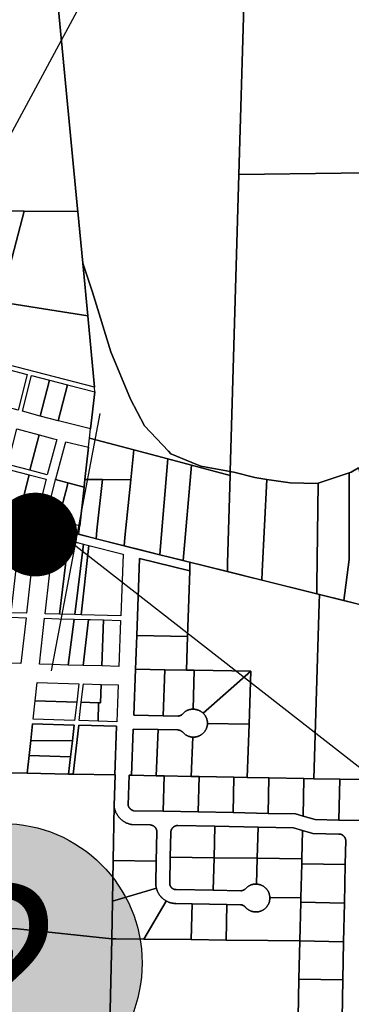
# Model space of a CAD drawing. Header units: feet. Extents: x 1267057 to 1687180, y 137439 to 673336.
# Tile 64 of 159: x 1335655 to 1336843, y 278448 to 281977. Entities that reach past the tile are written whole.
import ezdxf
from ezdxf.enums import TextEntityAlignment as Align

# ---------------------------------------------------------------- set-up
doc = ezdxf.new("R2010")
doc.units = ezdxf.units.FT
doc.header["$MEASUREMENT"] = 0
for name, color, linetype in [('Hatch-sign', 9, 'Continuous'), ('mercercounty', 247, 'Continuous'), ('SHEET', 4, 'Continuous')]:
    doc.layers.add(name, color=color, linetype=linetype)
doc.styles.get("Standard").update_dxf_attribs({"font": 'font31.shx'})

# ---------------------------------------------------------------- blocks, each defined once
blk = doc.blocks.new('370')
at = {"color": 0, "linetype": 'ByBlock'}
for p, q in [((0, 0.10009), (0, -0.10009)), ((0, 0), (0.06296, 0))]:
    blk.add_line(p, q, dxfattribs=at)

msp = doc.modelspace()

# ---------------------------------------------------------------- hatches: boundary and pattern name
at = {"layer": 'Hatch-sign'}
h = msp.add_hatch(color=256, dxfattribs=at)
h.dxf.hatch_style = 1
edge = h.paths.add_edge_path()
edge.add_arc((1335593.8, 278595.8), 500, 0, 360)

# ---------------------------------------------------------------- linework, layer by layer
at = {"layer": 'mercercounty'}
for points in [[(1337173, 281431.1), (1336440, 281421.5), (1336457.4, 282026.8), (1335793.6, 282011.4), (1335139.6, 281996.3), (1335139.6, 281996.3), (1335119.6, 281995.8), (1335119.8, 282017.4), (1335139.8, 282017.8), (1335476.5, 282025.2), (1335692.9, 282029), (1335768.9, 282031.1), (1335767, 282050.8), (1336459.4, 282066.8), (1336458.5, 282046.3), (1336592.4, 282049.9), (1336773.3, 282059.7), (1336894.4, 282068.8)], [(1336868.1, 280371), (1336842.4, 280354.5), (1336835.2, 280352.1), (1336724.6, 280315.8), (1336721.6, 280314.9), (1336623.5, 280316.7), (1336540.7, 280329.1), (1336497, 280335.6), (1336421.7, 280354.4), (1336413.9, 280356.4), (1336409.4, 280357.2), (1336440, 281421.5), (1337173, 281431.1)], [(1335093.8, 280329.8), (1336056.2, 280084), (1336085.9, 280076.6), (1336253.6, 280034.9), (1336264.8, 280032.1), (1336264.1, 280001.4), (1336084.7, 280046), (1336074.3, 279769.1), (1336069.7, 279649.2), (1336063.5, 279484.3), (1336169.5, 279482.1), (1336222.3, 279481.1), (1336223, 279481.1), (1336223.7, 279481.1), (1336224.4, 279481.2), (1336225.2, 279481.2), (1336225.9, 279481.3), (1336226.6, 279481.4), (1336227.3, 279481.6), (1336228, 279481.7), (1336228.7, 279481.9), (1336229.3, 279482.2), (1336230, 279482.4), (1336230.7, 279482.7), (1336231.3, 279482.9), (1336232, 279483.2), (1336232.6, 279483.6), (1336233.3, 279483.9), (1336233.9, 279484.3), (1336234.5, 279484.7), (1336235, 279485.1), (1336235.6, 279485.5), (1336236.2, 279486), (1336236.7, 279486.5), (1336237.2, 279487), (1336237.7, 279487.5), (1336238.2, 279488), (1336239.3, 279489.3), (1336240.4, 279490.5), (1336241.6, 279491.7), (1336242.8, 279492.8), (1336244, 279493.9), (1336245.3, 279495), (1336246.6, 279496), (1336247.9, 279497), (1336249.3, 279497.9), (1336250.7, 279498.8), (1336252.1, 279499.6), (1336253.6, 279500.4), (1336255.1, 279501.1), (1336256.6, 279501.8), (1336258.1, 279502.4), (1336259.7, 279502.9), (1336261.3, 279503.5), (1336262.8, 279503.9), (1336264.5, 279504.3), (1336266.1, 279504.7), (1336267.7, 279505), (1336269.3, 279505.2), (1336271, 279505.4), (1336272.6, 279505.5), (1336274.3, 279505.6), (1336275.9, 279505.6), (1336278, 279505.5), (1336280, 279505.3), (1336281.9, 279505.1), (1336283.9, 279504.8), (1336285.9, 279504.4), (1336287.9, 279504), (1336289.8, 279503.5), (1336291.7, 279502.9), (1336293.6, 279502.3), (1336295.5, 279501.6), (1336297.4, 279500.8), (1336299.2, 279500), (1336301, 279499.1), (1336302.8, 279498.2), (1336304.5, 279497.1), (1336306.2, 279496.1), (1336307.9, 279494.9), (1336309.5, 279493.7), (1336311.1, 279492.5), (1336312.6, 279491.2), (1336313.8, 279489.9), (1336315, 279488.6), (1336316.2, 279487.2), (1336317.3, 279485.8), (1336318.3, 279484.4), (1336319.3, 279482.9), (1336320.3, 279481.4), (1336321.2, 279479.8), (1336322, 279478.2), (1336322.8, 279476.6), (1336323.6, 279475), (1336324.3, 279473.4), (1336324.9, 279471.7), (1336325.5, 279470), (1336326, 279468.3), (1336326.4, 279466.5), (1336326.8, 279464.8), (1336327.2, 279463), (1336327.5, 279461.3), (1336327.7, 279459.5), (1336327.8, 279457.7), (1336328, 279455.9), (1336328, 279454.1), (1336327.9, 279452.4), (1336327.7, 279450.6), (1336327.5, 279448.8), (1336327.2, 279447.1), (1336326.8, 279445.3), (1336326.4, 279443.6), (1336325.9, 279441.9), (1336325.4, 279440.2), (1336324.8, 279438.5), (1336324.1, 279436.8), (1336323.4, 279435.2), (1336322.7, 279433.6), (1336321.8, 279432), (1336320.9, 279430.4), (1336320, 279428.9), (1336319, 279427.4), (1336318, 279426), (1336316.9, 279424.6), (1336315.8, 279423.2), (1336314.6, 279421.8), (1336313.4, 279420.5), (1336312.1, 279419.3), (1336310.8, 279418.1), (1336309.4, 279416.9), (1336308, 279415.8), (1336306.6, 279414.8), (1336305.1, 279413.7), (1336303.6, 279412.8), (1336302.1, 279411.9), (1336300.5, 279411), (1336298.9, 279410.2), (1336297.3, 279409.5), (1336295.6, 279408.8), (1336294, 279408.2), (1336292.3, 279407.6), (1336290.6, 279407.1), (1336288.8, 279406.6), (1336287.1, 279406.3), (1336285.3, 279405.9), (1336283.6, 279405.7), (1336281.8, 279405.5), (1336280, 279405.3), (1336278.2, 279405.2), (1336276.4, 279405.2), (1336274.7, 279405.3), (1336272.9, 279405.4), (1336271.1, 279405.7), (1336269.4, 279405.9), (1336267.6, 279406.3), (1336265.9, 279406.7), (1336264.2, 279407.1), (1336262.4, 279407.7), (1336260.8, 279408.2), (1336259.1, 279408.9), (1336257.4, 279409.5), (1336255.8, 279410.3), (1336254.2, 279411.1), (1336252.7, 279411.9), (1336251.1, 279412.8), (1336249.6, 279413.8), (1336248.1, 279414.8), (1336246.7, 279415.8), (1336245.3, 279416.9), (1336243.9, 279418.1), (1336242.6, 279419.3), (1336241.3, 279420.5), (1336240.1, 279421.8), (1336238.9, 279423.1), (1336238.2, 279423.8), (1336237.5, 279424.4), (1336236.7, 279425), (1336235.9, 279425.6), (1336235.1, 279426.2), (1336234.3, 279426.7), (1336233.5, 279427.2), (1336232.6, 279427.7), (1336231.8, 279428.2), (1336230.9, 279428.6), (1336230, 279429), (1336229.1, 279429.3), (1336228.2, 279429.7), (1336227.3, 279430), (1336226.3, 279430.2), (1336225.4, 279430.5), (1336224.4, 279430.7), (1336223.5, 279430.8), (1336222.5, 279431), (1336221.5, 279431.1), (1336220.6, 279431.1), (1336150.6, 279432.5), (1336061.6, 279434.3), (1336055.3, 279268.6), (1336047.3, 279268.7), (1336043.2, 279162.1), (1336043.4, 279161.1), (1336043.7, 279160.2), (1336044, 279159.3), (1336044.4, 279158.3), (1336044.8, 279157.4), (1336045.2, 279156.6), (1336045.6, 279155.7), (1336046.1, 279154.8), (1336046.6, 279154), (1336047.1, 279153.2), (1336047.7, 279152.4), (1336048.2, 279151.6), (1336048.8, 279150.8), (1336049.5, 279150.1), (1336050.1, 279149.4), (1336050.8, 279148.7), (1336051.5, 279148), (1336052.3, 279147.3), (1336053, 279146.7), (1336053.8, 279146.1), (1336054.6, 279145.6), (1336055.4, 279145), (1336056.2, 279144.5), (1336057.1, 279144), (1336057.9, 279143.6), (1336058.8, 279143.2), (1336059.7, 279142.8), (1336060.6, 279142.4), (1336061.5, 279142.1), (1336062.5, 279141.8), (1336169.3, 279139.7), (1336294.5, 279137.2), (1336419.7, 279134.7), (1336544.9, 279132.3), (1336643.1, 279130.3), (1336669.9, 279122.5), (1336713.2, 279109.7), (1336798.5, 279108.2), (1336898.8, 279106.3)], [(1336809.9, 278398.4), (1336812.7, 278535.1), (1336815.5, 278671.9), (1336815.5, 278671.9), (1336818.3, 278810.2), (1336821.2, 278948.6), (1336823, 279035.7), (1336822.9, 279036.6), (1336822.7, 279037.5), (1336822.6, 279038.3), (1336822.4, 279039.1), (1336822.2, 279040), (1336821.9, 279040.8), (1336821.6, 279041.6), (1336821.3, 279042.4), (1336821, 279043.2), (1336820.6, 279044), (1336820.3, 279044.8), (1336819.8, 279045.5), (1336819.4, 279046.3), (1336818.9, 279047), (1336818.4, 279047.7), (1336817.9, 279048.4), (1336817.4, 279049.1), (1336816.8, 279049.7), (1336816.2, 279050.4), (1336815.6, 279051), (1336815, 279051.6), (1336814.4, 279052.1), (1336813.7, 279052.7), (1336813, 279053.2), (1336812.3, 279053.7), (1336811.6, 279054.2), (1336810.9, 279054.7), (1336810.1, 279055.1), (1336809.4, 279055.5), (1336808.6, 279055.9), (1336807.8, 279056.2), (1336807, 279056.5), (1336806.2, 279056.8), (1336805.4, 279057.1), (1336804.5, 279057.3), (1336803.7, 279057.5), (1336802.9, 279057.7), (1336802, 279057.8), (1336801.1, 279058), (1336800.3, 279058.1), (1336799.4, 279058.1), (1336798.6, 279058.1), (1336705.6, 279059.8), (1336668.6, 279070.7), (1336635.4, 279080.5), (1336508.7, 279083), (1336353.5, 279086), (1336222, 279088.6), (1336221.1, 279088.6), (1336220.3, 279088.6), (1336219.4, 279088.5), (1336218.5, 279088.5), (1336217.6, 279088.3), (1336216.8, 279088.2), (1336215.9, 279088), (1336215.1, 279087.8), (1336214.2, 279087.6), (1336213.4, 279087.3), (1336212.6, 279087), (1336211.8, 279086.7), (1336211, 279086.3), (1336210.2, 279085.9), (1336209.4, 279085.5), (1336208.7, 279085.1), (1336207.9, 279084.6), (1336207.2, 279084.2), (1336206.5, 279083.6), (1336205.8, 279083.1), (1336205.1, 279082.5), (1336204.5, 279082), (1336203.8, 279081.4), (1336203.2, 279080.7), (1336202.6, 279080.1), (1336202.1, 279079.4), (1336201.5, 279078.7), (1336201, 279078), (1336200.5, 279077.3), (1336200.1, 279076.6), (1336199.6, 279075.8), (1336199.2, 279075), (1336198.8, 279074.3), (1336198.5, 279073.5), (1336198.2, 279072.6), (1336197.9, 279071.8), (1336197.6, 279071), (1336197.3, 279070.2), (1336197.1, 279069.3), (1336196.9, 279068.5), (1336196.8, 279067.6), (1336196.7, 279066.7), (1336196.6, 279065.9), (1336196.5, 279065), (1336196.5, 279064.1), (1336194.6, 278975.5), (1336192.6, 278880.7), (1336192.6, 278879.9), (1336192.7, 278879.1), (1336192.8, 278878.3), (1336192.9, 278877.6), (1336193, 278876.8), (1336193.2, 278876), (1336193.4, 278875.3), (1336193.7, 278874.5), (1336193.9, 278873.8), (1336194.2, 278873.1), (1336194.5, 278872.3), (1336194.8, 278871.6), (1336195.2, 278870.9), (1336195.6, 278870.2), (1336196, 278869.6), (1336196.4, 278868.9), (1336196.9, 278868.3), (1336197.3, 278867.7), (1336197.8, 278867), (1336198.4, 278866.5), (1336198.9, 278865.9), (1336199.4, 278865.3), (1336200, 278864.8), (1336200.6, 278864.3), (1336201.2, 278863.8), (1336201.9, 278863.3), (1336202.5, 278862.9), (1336203.2, 278862.5), (1336203.8, 278862.1), (1336204.5, 278861.7), (1336205.2, 278861.3), (1336205.9, 278861), (1336206.7, 278860.7), (1336207.4, 278860.4), (1336208.1, 278860.2), (1336208.9, 278859.9), (1336209.6, 278859.7), (1336210.4, 278859.6), (1336211.2, 278859.4), (1336211.9, 278859.3), (1336212.7, 278859.2), (1336213.5, 278859.2), (1336214.3, 278859.1), (1336215.1, 278859.1), (1336348.5, 278856.6), (1336447.2, 278854.8), (1336448.1, 278854.8), (1336449, 278854.9), (1336449.9, 278855.1), (1336450.7, 278855.2), (1336451.6, 278855.4), (1336452.5, 278855.6), (1336453.4, 278855.9), (1336454.2, 278856.1), (1336455.1, 278856.4), (1336455.9, 278856.8), (1336456.7, 278857.1), (1336457.5, 278857.5), (1336458.3, 278857.9), (1336459.1, 278858.3), (1336459.9, 278858.8), (1336460.6, 278859.3), (1336461.4, 278859.8), (1336462.1, 278860.3), (1336462.8, 278860.9), (1336463.9, 278862.2), (1336465.1, 278863.5), (1336466.3, 278864.7), (1336467.6, 278865.9), (1336468.9, 278867), (1336470.2, 278868.1), (1336471.6, 278869.1), (1336473, 278870.1), (1336474.4, 278871), (1336475.9, 278871.9), (1336477.4, 278872.8), (1336478.9, 278873.6), (1336480.5, 278874.3), (1336482, 278875), (1336483.6, 278875.6), (1336485.3, 278876.2), (1336486.9, 278876.7), (1336488.6, 278877.2), (1336490.2, 278877.6), (1336491.9, 278877.9), (1336493.6, 278878.2), (1336495.3, 278878.4), (1336497, 278878.6), (1336498.7, 278878.7), (1336500.5, 278878.8), (1336502.2, 278878.8), (1336503.9, 278878.7), (1336505.6, 278878.6), (1336507.3, 278878.4), (1336509, 278878.1), (1336510.7, 278877.8), (1336512.4, 278877.5), (1336514.1, 278877.1), (1336515.7, 278876.6), (1336517.3, 278876.1), (1336519, 278875.5), (1336520.6, 278874.8), (1336522.1, 278874.1), (1336523.7, 278873.4), (1336525.2, 278872.6), (1336526.7, 278871.7), (1336528.2, 278870.8), (1336529.6, 278869.9), (1336531, 278868.9), (1336532.3, 278867.8), (1336533.7, 278866.7), (1336534.9, 278865.6), (1336536.2, 278864.4), (1336537.4, 278863.2), (1336538.6, 278861.9), (1336539.7, 278860.6), (1336540.7, 278859.2), (1336541.8, 278857.9), (1336542.7, 278856.4), (1336543.7, 278855), (1336544.6, 278853.5), (1336545.4, 278852), (1336546.2, 278850.5), (1336546.9, 278848.9), (1336547.5, 278847.3), (1336548.1, 278845.7), (1336548.7, 278844.1), (1336549.2, 278842.5), (1336549.6, 278840.8), (1336550, 278839.1), (1336550.4, 278837.4), (1336550.6, 278835.7), (1336550.8, 278834), (1336551, 278832.3), (1336551.1, 278830.6), (1336551.1, 278828.9), (1336551.1, 278827.2), (1336551, 278825.5), (1336550.9, 278823.7), (1336550.7, 278822), (1336550.4, 278820.4), (1336550.1, 278818.7), (1336549.7, 278817), (1336549.3, 278815.3), (1336548.8, 278813.7), (1336548.2, 278812.1), (1336547.6, 278810.5), (1336547, 278808.9), (1336546.3, 278807.3), (1336545.5, 278805.8), (1336544.7, 278804.3), (1336543.8, 278802.8), (1336542.9, 278801.4), (1336542, 278799.9), (1336540.9, 278798.6), (1336539.9, 278797.2), (1336538.8, 278795.9), (1336537.6, 278794.6), (1336536.4, 278793.4), (1336535.2, 278792.2), (1336533.9, 278791.1), (1336532.6, 278790), (1336531.3, 278788.9), (1336529.9, 278787.9), (1336528.5, 278786.9), (1336527, 278786), (1336525.5, 278785.1), (1336524, 278784.3), (1336522.5, 278783.6), (1336520.9, 278782.9), (1336519.4, 278782.2), (1336517.7, 278781.6), (1336516.1, 278781.1), (1336514.5, 278780.6), (1336512.8, 278780.1), (1336511.1, 278779.8), (1336509.4, 278779.5), (1336507.6, 278779.2), (1336505.9, 278779), (1336504.2, 278778.9), (1336502.4, 278778.8), (1336500.7, 278778.8), (1336499, 278778.8), (1336497.2, 278778.9), (1336495.5, 278779.1), (1336493.8, 278779.3), (1336492.1, 278779.6), (1336490.3, 278779.9), (1336488.7, 278780.3), (1336487, 278780.8), (1336485.3, 278781.3), (1336483.7, 278781.9), (1336482.1, 278782.5), (1336480.5, 278783.2), (1336478.9, 278784), (1336477.3, 278784.8), (1336475.8, 278785.6), (1336474.3, 278786.5), (1336472.9, 278787.5), (1336471.5, 278788.5), (1336470.1, 278789.6), (1336468.7, 278790.7), (1336467.4, 278791.8), (1336466.2, 278793), (1336465, 278794.2), (1336463.8, 278795.5), (1336462.6, 278796.8), (1336461.6, 278798.2), (1336460.9, 278798.8), (1336460.2, 278799.3), (1336459.4, 278799.9), (1336458.7, 278800.4), (1336457.9, 278800.9), (1336457.2, 278801.3), (1336456.4, 278801.8), (1336455.6, 278802.2), (1336454.8, 278802.5), (1336453.9, 278802.9), (1336453.1, 278803.2), (1336452.2, 278803.5), (1336451.4, 278803.8), (1336450.5, 278804), (1336449.6, 278804.2), (1336448.8, 278804.4), (1336447.9, 278804.6), (1336447, 278804.7), (1336446.1, 278804.8), (1336397.3, 278805.7), (1336272.5, 278808), (1336214.6, 278809.1), (1336212.2, 278809.2), (1336209.8, 278809.3), (1336207.4, 278809.5), (1336205, 278809.8), (1336202.6, 278810.2), (1336200.2, 278810.6), (1336197.9, 278811.2), (1336195.5, 278811.8), (1336193.2, 278812.4), (1336190.9, 278813.2), (1336188.7, 278814), (1336186.4, 278815), (1336184.2, 278815.9), (1336182.1, 278817), (1336180, 278818.1), (1336177.8, 278819.4), (1336175.7, 278820.6), (1336173.7, 278822), (1336171.7, 278823.5), (1336169.7, 278825), (1336167.8, 278826.5), (1336166, 278828.2), (1336164.2, 278829.9), (1336162.5, 278831.6), (1336160.8, 278833.4), (1336159.2, 278835.3), (1336157.7, 278837.2), (1336156.2, 278839.2), (1336154.8, 278841.2), (1336153.5, 278843.3), (1336152.2, 278845.4), (1336151, 278847.6), (1336149.9, 278849.8), (1336148.8, 278852), (1336147.9, 278854.3), (1336147, 278856.5), (1336146.2, 278858.9), (1336145.4, 278861.2), (1336144.8, 278863.6), (1336144.2, 278866), (1336143.7, 278868.4), (1336143.3, 278870.9), (1336143, 278873.3), (1336142.8, 278875.8), (1336142.6, 278878.2), (1336142.5, 278880.7), (1336144.3, 278961.1), (1336146.5, 279065.1), (1336146.5, 279066), (1336146.5, 279066.8), (1336146.4, 279067.7), (1336146.3, 279068.6), (1336146.2, 279069.4), (1336146, 279070.3), (1336145.9, 279071.2), (1336145.7, 279072), (1336145.4, 279072.8), (1336145.1, 279073.7), (1336144.9, 279074.5), (1336144.5, 279075.3), (1336144.2, 279076.1), (1336143.8, 279076.9), (1336143.4, 279077.7), (1336143, 279078.4), (1336142.5, 279079.2), (1336142, 279079.9), (1336141.5, 279080.6), (1336141, 279081.3), (1336140.4, 279081.9), (1336139.8, 279082.6), (1336139.2, 279083.2), (1336138.6, 279083.8), (1336138, 279084.4), (1336137.3, 279085), (1336136.6, 279085.5), (1336135.9, 279086), (1336135.2, 279086.5), (1336134.4, 279087), (1336133.7, 279087.4), (1336132.9, 279087.8), (1336132.1, 279088.2), (1336131.3, 279088.6), (1336130.5, 279088.9), (1336129.7, 279089.2), (1336128.9, 279089.5), (1336128, 279089.7), (1336127.2, 279089.9), (1336126.3, 279090.1), (1336125.5, 279090.3), (1336124.6, 279090.4), (1336123.8, 279090.5), (1336122.9, 279090.6), (1336122, 279090.6), (1336056.3, 279091.9), (1336053.6, 279092.4), (1336051, 279093.1), (1336048.4, 279093.8), (1336045.8, 279094.6), (1336043.2, 279095.5), (1336040.6, 279096.5), (1336038.1, 279097.6), (1336035.7, 279098.8), (1336033.2, 279100.1), (1336030.9, 279101.4), (1336028.5, 279102.9), (1336026.3, 279104.4), (1336024, 279106), (1336021.9, 279107.6), (1336019.8, 279109.4), (1336017.7, 279111.2), (1336015.7, 279113.1), (1336013.8, 279115), (1336012, 279117), (1336010.2, 279119.1), (1336008.5, 279121.2), (1336006.9, 279123.4), (1336005.3, 279125.7), (1336003.9, 279128), (1336002.5, 279130.4), (1336001.2, 279132.8), (1336000, 279135.2), (1335998.8, 279137.7), (1335997.8, 279140.2), (1335996.8, 279142.8), (1335996, 279145.4), (1335995.2, 279148), (1335994.5, 279150.6), (1335993.9, 279153.3), (1335993.4, 279156), (1335993, 279158.7), (1335997.3, 279269.7), (1335995.4, 279269.7), (1336001.9, 279444.2), (1335866.5, 279448.2), (1335846.7, 279272.5), (1335830.3, 279272.9), (1335837.3, 279335), (1335843.7, 279391.8), (1335850.1, 279448.6), (1335701.6, 279452.9), (1335695.5, 279393.8), (1335688.9, 279339.2), (1335681.7, 279275.7), (1335615.5, 279277)], [(1335976.2, 278274.2), (1335985.5, 278682.6), (1335999.8, 278682.4), (1336100.1, 278681.4), (1336269.6, 278679.6), (1336394.2, 278678.3), (1336543.8, 278676.8), (1336658.4, 278675.6), (1336655.4, 278538), (1336655.4, 278538), (1336652.4, 278401.4)]]:
    msp.add_lwpolyline(points, dxfattribs=at)
for points in [[(1335880.9, 281103.6), (1335863.1, 281289.5), (1335862.2, 281298.9), (1335793.6, 282011.4), (1336457.4, 282026.8), (1336440, 281421.5), (1336409.4, 280357.2), (1336304.4, 280376.7), (1336271.4, 280390.1), (1336196.9, 280420.5), (1336188.1, 280429.8), (1336102.5, 280520.5), (1336051.5, 280616.6), (1335981.7, 280786.4), (1335916.3, 280999.5), (1335880.9, 281103.6)], [(1335376.9, 281822.3), (1335138, 281829.1), (1335139.6, 281996.3), (1335793.6, 282011.4), (1335862.2, 281298.9), (1335863.1, 281289.5), (1335670.8, 281290), (1335563.5, 281291.2), (1335604.1, 281687), (1335609.4, 281733.1), (1335618.9, 281815.5), (1335466.3, 281819.8), (1335376.9, 281822.3)], [(1335563.5, 281291.2), (1335670.8, 281290), (1335621.4, 281097.7), (1335520.1, 281124.8), (1335456.2, 281141.3), (1335489.5, 281269.1), (1335553.4, 281252.5), (1335563.5, 281291.2)], [(1335880.9, 281103.6), (1335899, 280915.2), (1335482.6, 280981.1), (1335515.9, 281108.8), (1335520.1, 281124.8), (1335621.4, 281097.7), (1335670.8, 281290), (1335863.1, 281289.5), (1335880.9, 281103.6)], [(1335899, 280915.2), (1335880.9, 281103.6), (1335916.3, 280999.5), (1335981.7, 280786.4), (1336051.5, 280616.6), (1336102.5, 280520.5), (1336188.1, 280429.8), (1336196.9, 280420.5), (1336271.4, 280390.1), (1336304.4, 280376.7), (1336409.4, 280357.2), (1336409.4, 280357), (1336409, 280342.8), (1336270.5, 280379.8), (1336185.8, 280402.4), (1336063.9, 280434.9), (1335905.4, 280477.2), (1335909.1, 280510.3), (1335924, 280642.6), (1335923.6, 280659.7), (1335899, 280915.2)], [(1335923.6, 280659.7), (1335431.8, 280786.8), (1335465.9, 280917.2), (1335465.9, 280917.3), (1335482.6, 280981.1), (1335899, 280915.2), (1335923.6, 280659.7)], [(1335618.5, 280721.5), (1335682.4, 280705), (1335649.1, 280577.3), (1335636.2, 280580.8), (1335585.1, 280593.5), (1335618.5, 280721.5)], [(1335762.3, 280684.4), (1335728.7, 280555.9), (1335665, 280573.1), (1335697.3, 280701.2), (1335762.3, 280684.4)], [(1335762.3, 280684.4), (1335826.2, 280667.9), (1335792.5, 280538.8), (1335728.7, 280555.9), (1335762.3, 280684.4)], [(1335826.2, 280667.9), (1335924, 280642.6), (1335909.1, 280510.3), (1335793.7, 280538.5), (1335792.5, 280538.8), (1335826.2, 280667.9)], [(1335724.4, 280488.8), (1335691.8, 280361.6), (1335622.4, 280379.7), (1335612.3, 280382.3), (1335644.7, 280510.2), (1335724.4, 280488.8)], [(1335691.8, 280361.6), (1335724.4, 280488.8), (1335777.4, 280474.5), (1335788.2, 280471.9), (1335785.9, 280463.6), (1335753.8, 280345.5), (1335691.8, 280361.6)], [(1335828, 280316.5), (1335783.5, 280328.7), (1335783.9, 280330.5), (1335784, 280330.9), (1335817.7, 280454.8), (1335820.3, 280464), (1335901.7, 280444.2), (1335888.8, 280329.3), (1335885.9, 280303.9), (1335885.5, 280300.7), (1335828, 280316.5)], [(1335888.8, 280329.3), (1335901.7, 280444.2), (1335905.4, 280477.2), (1336063.9, 280434.9), (1336053, 280327.9), (1335952, 280328.8), (1335888.8, 280329.3)], [(1336063.9, 280434.9), (1336185.8, 280402.4), (1336159.5, 280089.2), (1336157, 280059), (1336078.6, 280078.5), (1336053.8, 280084.6), (1336029, 280091), (1336032, 280121.2), (1336053, 280327.9), (1336063.9, 280434.9)], [(1336270.5, 280379.8), (1336240.3, 280038.2), (1336240.3, 280038.2), (1336157, 280059), (1336159.5, 280089.2), (1336185.8, 280402.4), (1336270.5, 280379.8)], [(1335625.1, 280361.9), (1335689.3, 280345.2), (1335656.4, 280217.1), (1335592.5, 280233.4), (1335625.1, 280361.9)], [(1336399.2, 279998.7), (1336253.6, 280034.9), (1336240.3, 280038.2), (1336270.5, 280379.8), (1336409, 280342.8), (1336400, 280029.4), (1336399.2, 279998.7)], [(1336868.1, 280371), (1336915.7, 280162.1), (1336922.9, 280127.1), (1336940.6, 280040.9), (1336999.7, 280094.9), (1337165.6, 279853.4), (1337207.1, 279797.7), (1337178.8, 279804.7), (1337150, 279811.9), (1337138, 279814.9), (1336935.4, 279865.3), (1336891.9, 279876.1), (1336815.8, 279895.1), (1336835, 280041.5), (1336835.2, 280352.1), (1336842.4, 280354.5), (1336868.1, 280371)], [(1335656.4, 280217.1), (1335689.3, 280345.2), (1335749.6, 280329.5), (1335717.5, 280201.5), (1335656.4, 280217.1)], [(1335783.5, 280328.7), (1335828, 280316.5), (1335826, 280308.6), (1335793.1, 280182.2), (1335749.5, 280193.3), (1335783.5, 280328.7)], [(1335952, 280328.8), (1335932, 280146.7), (1335928.7, 280116.6), (1335866.6, 280132.4), (1335870, 280162.5), (1335885.5, 280300.7), (1335885.9, 280303.9), (1335888.8, 280329.3), (1335952, 280328.8)], [(1335928.7, 280116.6), (1335932, 280146.7), (1335952, 280328.8), (1336053, 280327.9), (1336032, 280121.2), (1336029, 280091), (1335928.7, 280116.6)], [(1336522.2, 279968.1), (1336399.2, 279998.7), (1336400, 280029.4), (1336409, 280342.8), (1336409.4, 280357), (1336409.4, 280357.2), (1336413.9, 280356.4), (1336421.7, 280354.4), (1336497, 280335.6), (1336540.7, 280329.1), (1336523.8, 279998.6), (1336522.2, 279968.1)], [(1336718.9, 279919.1), (1336522.2, 279968.1), (1336523.8, 279998.6), (1336540.7, 280329.1), (1336623.5, 280316.7), (1336721.6, 280314.9), (1336724.6, 280315.8), (1336719.4, 279950), (1336718.9, 279919.1)], [(1336718.9, 279919.1), (1336719.4, 279950), (1336724.6, 280315.8), (1336835.2, 280352.1), (1336835, 280041.5), (1336815.8, 279895.1), (1336728.5, 279916.8), (1336718.9, 279919.1)], [(1335885.5, 280300.7), (1335870, 280162.5), (1335853.9, 280166.7), (1335793.1, 280182.2), (1335826, 280308.6), (1335828, 280316.5), (1335885.5, 280300.7)], [(1335624.6, 279851.3), (1335569.4, 279852.9), (1335514.2, 279854.5), (1335541.9, 280100.7), (1335597.9, 280106.8), (1335653.9, 280112.9), (1335709.5, 280118.9), (1335679.7, 279849.7), (1335624.6, 279851.3)], [(1335624.6, 279851.3), (1335653.9, 280112.9), (1335709.5, 280118.9), (1335679.7, 279849.7), (1335624.6, 279851.3)], [(1335829.4, 280111), (1335798.1, 279846.4), (1335745.9, 279847.8), (1335777, 280124.4), (1335829.4, 280111)], [(1335798.1, 279846.4), (1335745.9, 279847.8), (1335777, 280124.4), (1335829.4, 280111), (1335883.5, 280097.2), (1335903, 280092.2), (1336025.3, 280061), (1336016.9, 279840), (1335874.8, 279844.1), (1335852.7, 279844.7), (1335798.1, 279846.4)], [(1335852.7, 279844.7), (1335798.1, 279846.4), (1335829.4, 280111), (1335883.5, 280097.2), (1335852.7, 279844.7)], [(1335874.8, 279844.1), (1335852.7, 279844.7), (1335883.5, 280097.2), (1335903, 280092.2), (1335874.8, 279844.1)], [(1335874.8, 279844.1), (1335903, 280092.2), (1336025.3, 280061), (1336016.9, 279840), (1335874.8, 279844.1)], [(1336074.3, 279769.1), (1336084.7, 280046), (1336264.1, 280001.4), (1336256.5, 279765.5), (1336074.3, 279769.1)], [(1336547.9, 279259.3), (1336470.3, 279260.6), (1336477.1, 279452.1), (1336483.3, 279642.1), (1336279.7, 279644.9), (1336252.7, 279645.5), (1336256.5, 279765.5), (1336264.1, 280001.4), (1336264.8, 280032.1), (1336728.5, 279916.8), (1336727.6, 279886.1), (1336709.2, 279256.5), (1336673.3, 279257.2), (1336547.9, 279259.3)], [(1336801.7, 279255), (1336709.2, 279256.5), (1336727.6, 279886.1), (1336728.5, 279916.8), (1336935.4, 279865.3), (1336934.4, 279834.6), (1336915.5, 279253), (1336902, 279253.2), (1336801.7, 279255)], [(1335604.3, 279670.3), (1335577.1, 279671.1), (1335549.1, 279671.9), (1335494, 279674), (1335512.4, 279838.1), (1335567.6, 279836.5), (1335595.7, 279835.6), (1335622.7, 279834.9), (1335677.9, 279833.3), (1335659.4, 279668.7), (1335604.3, 279670.3)], [(1335604.3, 279670.3), (1335622.7, 279834.9), (1335677.9, 279833.3), (1335659.4, 279668.7), (1335604.3, 279670.3)], [(1335829.3, 279663.8), (1335773, 279665.5), (1335725.6, 279666.8), (1335744.1, 279831.4), (1335795.1, 279829.9), (1335850.7, 279828.3), (1335829.3, 279663.8)], [(1335850.7, 279828.3), (1335901.7, 279826.8), (1335909, 279826.6), (1335955.3, 279825.3), (1336016.3, 279823.5), (1336010, 279658.6), (1335949.1, 279660.4), (1335882.8, 279662.3), (1335829.3, 279663.8), (1335773, 279665.5), (1335725.6, 279666.8), (1335744.1, 279831.4), (1335795.1, 279829.9), (1335850.7, 279828.3)], [(1335829.3, 279663.8), (1335850.7, 279828.3), (1335901.7, 279826.8), (1335882.8, 279662.3), (1335829.3, 279663.8)], [(1335955.3, 279825.3), (1335949.1, 279660.4), (1335882.8, 279662.3), (1335901.7, 279826.8), (1335909, 279826.6), (1335955.3, 279825.3)], [(1335949.1, 279660.4), (1335955.3, 279825.3), (1336016.3, 279823.5), (1336010, 279658.6), (1335949.1, 279660.4)], [(1336256.5, 279765.5), (1336252.7, 279645.5), (1336174.7, 279647.1), (1336069.7, 279649.2), (1336074.3, 279769.1), (1336256.5, 279765.5)], [(1336069.7, 279649.2), (1336174.7, 279647.1), (1336169.5, 279482.1), (1336063.5, 279484.3), (1336069.7, 279649.2)], [(1336252.7, 279645.5), (1336279.7, 279644.9), (1336275.9, 279505.6), (1336274.3, 279505.6), (1336272.6, 279505.5), (1336271, 279505.4), (1336269.3, 279505.2), (1336267.7, 279505), (1336266.1, 279504.7), (1336264.5, 279504.3), (1336262.8, 279503.9), (1336261.3, 279503.5), (1336259.7, 279502.9), (1336258.1, 279502.4), (1336256.6, 279501.8), (1336255.1, 279501.1), (1336253.6, 279500.4), (1336252.1, 279499.6), (1336250.7, 279498.8), (1336249.3, 279497.9), (1336247.9, 279497), (1336246.6, 279496), (1336245.3, 279495), (1336244, 279493.9), (1336242.8, 279492.8), (1336241.6, 279491.7), (1336240.4, 279490.5), (1336239.3, 279489.3), (1336238.2, 279488), (1336237.7, 279487.5), (1336237.2, 279487), (1336236.7, 279486.5), (1336236.2, 279486), (1336235.6, 279485.5), (1336235, 279485.1), (1336234.5, 279484.7), (1336233.9, 279484.3), (1336233.3, 279483.9), (1336232.6, 279483.6), (1336232, 279483.2), (1336231.3, 279482.9), (1336230.7, 279482.7), (1336230, 279482.4), (1336229.3, 279482.2), (1336228.7, 279481.9), (1336228, 279481.7), (1336227.3, 279481.6), (1336226.6, 279481.4), (1336225.9, 279481.3), (1336225.2, 279481.2), (1336224.4, 279481.2), (1336223.7, 279481.1), (1336223, 279481.1), (1336222.3, 279481.1), (1336169.5, 279482.1), (1336174.7, 279647.1), (1336252.7, 279645.5)], [(1336312.6, 279491.2), (1336311.1, 279492.5), (1336309.5, 279493.7), (1336307.9, 279494.9), (1336306.2, 279496.1), (1336304.5, 279497.1), (1336302.8, 279498.2), (1336301, 279499.1), (1336299.2, 279500), (1336297.4, 279500.8), (1336295.5, 279501.6), (1336293.6, 279502.3), (1336291.7, 279502.9), (1336289.8, 279503.5), (1336287.9, 279504), (1336285.9, 279504.4), (1336283.9, 279504.8), (1336281.9, 279505.1), (1336280, 279505.3), (1336278, 279505.5), (1336275.9, 279505.6), (1336279.7, 279644.9), (1336483.3, 279642.1), (1336312.6, 279491.2)], [(1336328, 279454.1), (1336328, 279455.9), (1336327.8, 279457.7), (1336327.7, 279459.5), (1336327.5, 279461.3), (1336327.2, 279463), (1336326.8, 279464.8), (1336326.4, 279466.5), (1336326, 279468.3), (1336325.5, 279470), (1336324.9, 279471.7), (1336324.3, 279473.4), (1336323.6, 279475), (1336322.8, 279476.6), (1336322, 279478.2), (1336321.2, 279479.8), (1336320.3, 279481.4), (1336319.3, 279482.9), (1336318.3, 279484.4), (1336317.3, 279485.8), (1336316.2, 279487.2), (1336315, 279488.6), (1336313.8, 279489.9), (1336312.6, 279491.2), (1336483.3, 279642.1), (1336477.1, 279452.1), (1336328, 279454.1)], [(1335710.9, 279535.2), (1335718.2, 279601), (1335866.7, 279596.7), (1335859.3, 279530.9), (1335851.9, 279465.2), (1335703.5, 279469.4), (1335710.9, 279535.2)], [(1335710.9, 279535.2), (1335718.2, 279601), (1335866.7, 279596.7), (1335859.3, 279530.9), (1335710.9, 279535.2)], [(1335946.6, 279594.4), (1336007.6, 279592.6), (1336005.1, 279526.7), (1336002.6, 279460.7), (1335936, 279462.7), (1335868.4, 279464.6), (1335875.7, 279530.4), (1335883.2, 279596.2), (1335946.6, 279594.4)], [(1335946.6, 279594.4), (1335944.1, 279528.5), (1335937.7, 279528.6), (1335875.7, 279530.4), (1335883.2, 279596.2), (1335946.6, 279594.4)], [(1335936, 279462.7), (1335937.7, 279528.6), (1335944.1, 279528.5), (1335946.6, 279594.4), (1336007.6, 279592.6), (1336005.1, 279526.7), (1336002.6, 279460.7), (1335936, 279462.7)], [(1335859.3, 279530.9), (1335851.9, 279465.2), (1335703.5, 279469.4), (1335710.9, 279535.2), (1335859.3, 279530.9)], [(1335936, 279462.7), (1335868.4, 279464.6), (1335875.7, 279530.4), (1335937.7, 279528.6), (1335936, 279462.7)], [(1335843.7, 279391.8), (1335695.5, 279393.8), (1335701.6, 279452.9), (1335850.1, 279448.6), (1335843.7, 279391.8)], [(1335995.4, 279269.7), (1335846.7, 279272.5), (1335866.5, 279448.2), (1336001.9, 279444.2), (1335995.4, 279269.7)], [(1336297.9, 279263.9), (1336269.3, 279264.5), (1336274.7, 279405.3), (1336276.4, 279405.2), (1336278.2, 279405.2), (1336280, 279405.3), (1336281.8, 279405.5), (1336283.6, 279405.7), (1336285.3, 279405.9), (1336287.1, 279406.3), (1336288.8, 279406.6), (1336290.6, 279407.1), (1336292.3, 279407.6), (1336294, 279408.2), (1336295.6, 279408.8), (1336297.3, 279409.5), (1336298.9, 279410.2), (1336300.5, 279411), (1336302.1, 279411.9), (1336303.6, 279412.8), (1336305.1, 279413.7), (1336306.6, 279414.8), (1336308, 279415.8), (1336309.4, 279416.9), (1336310.8, 279418.1), (1336312.1, 279419.3), (1336313.4, 279420.5), (1336314.6, 279421.8), (1336315.8, 279423.2), (1336316.9, 279424.6), (1336318, 279426), (1336319, 279427.4), (1336320, 279428.9), (1336320.9, 279430.4), (1336321.8, 279432), (1336322.7, 279433.6), (1336323.4, 279435.2), (1336324.1, 279436.8), (1336324.8, 279438.5), (1336325.4, 279440.2), (1336325.9, 279441.9), (1336326.4, 279443.6), (1336326.8, 279445.3), (1336327.2, 279447.1), (1336327.5, 279448.8), (1336327.7, 279450.6), (1336327.9, 279452.4), (1336328, 279454.1), (1336477.1, 279452.1), (1336470.3, 279260.6), (1336422.4, 279261.4), (1336297.9, 279263.9)], [(1336055.3, 279268.6), (1336061.6, 279434.3), (1336150.6, 279432.5), (1336144.3, 279266.8), (1336055.3, 279268.6)], [(1336172.8, 279266.3), (1336144.3, 279266.8), (1336150.6, 279432.5), (1336220.6, 279431.1), (1336221.5, 279431.1), (1336222.5, 279431), (1336223.5, 279430.8), (1336224.4, 279430.7), (1336225.4, 279430.5), (1336226.3, 279430.2), (1336227.3, 279430), (1336228.2, 279429.7), (1336229.1, 279429.3), (1336230, 279429), (1336230.9, 279428.6), (1336231.8, 279428.2), (1336232.6, 279427.7), (1336233.5, 279427.2), (1336234.3, 279426.7), (1336235.1, 279426.2), (1336235.9, 279425.6), (1336236.7, 279425), (1336237.5, 279424.4), (1336238.2, 279423.8), (1336238.9, 279423.1), (1336240.1, 279421.8), (1336241.3, 279420.5), (1336242.6, 279419.3), (1336243.9, 279418.1), (1336245.3, 279416.9), (1336246.7, 279415.8), (1336248.1, 279414.8), (1336249.6, 279413.8), (1336251.1, 279412.8), (1336252.7, 279411.9), (1336254.2, 279411.1), (1336255.8, 279410.3), (1336257.4, 279409.5), (1336259.1, 279408.9), (1336260.8, 279408.2), (1336262.4, 279407.7), (1336264.2, 279407.1), (1336265.9, 279406.7), (1336267.6, 279406.3), (1336269.4, 279405.9), (1336271.1, 279405.7), (1336272.9, 279405.4), (1336274.7, 279405.3), (1336269.3, 279264.5), (1336172.8, 279266.3)], [(1335837.3, 279335), (1335688.9, 279339.2), (1335695.5, 279393.8), (1335843.7, 279391.8), (1335837.3, 279335)], [(1335830.3, 279272.9), (1335681.7, 279275.7), (1335688.9, 279339.2), (1335837.3, 279335), (1335830.3, 279272.9)], [(1335450.6, 279280.1), (1335615.5, 279277), (1335609.6, 278719.8), (1335646.9, 278718.9), (1335985.5, 278682.6), (1335976.2, 278274.2), (1335619.1, 278279.1), (1335629.4, 278638), (1335575.5, 278720.6), (1335546.9, 278721.3), (1335557.4, 279076.8), (1335256.3, 279084.4), (1335256.4, 279097), (1335257.9, 279135.5), (1335425.9, 279132.3), (1335427.3, 279206.3), (1335442.1, 279206), (1335444.7, 279280.2), (1335450.6, 279280.1)], [(1335681.7, 279275.7), (1335830.3, 279272.9), (1335846.7, 279272.5), (1335995.4, 279269.7), (1335997.3, 279269.7), (1335993, 279158.7), (1335990.5, 278962.7), (1335987.9, 278818.1), (1335985.5, 278682.6), (1335646.9, 278718.9), (1335609.6, 278719.8), (1335615.5, 279277), (1335681.7, 279275.7)], [(1336169.3, 279139.7), (1336062.5, 279141.8), (1336061.5, 279142.1), (1336060.6, 279142.4), (1336059.7, 279142.8), (1336058.8, 279143.2), (1336057.9, 279143.6), (1336057.1, 279144), (1336056.2, 279144.5), (1336055.4, 279145), (1336054.6, 279145.6), (1336053.8, 279146.1), (1336053, 279146.7), (1336052.3, 279147.3), (1336051.5, 279148), (1336050.8, 279148.7), (1336050.1, 279149.4), (1336049.5, 279150.1), (1336048.8, 279150.8), (1336048.2, 279151.6), (1336047.7, 279152.4), (1336047.1, 279153.2), (1336046.6, 279154), (1336046.1, 279154.8), (1336045.6, 279155.7), (1336045.2, 279156.6), (1336044.8, 279157.4), (1336044.4, 279158.3), (1336044, 279159.3), (1336043.7, 279160.2), (1336043.4, 279161.1), (1336043.2, 279162.1), (1336047.3, 279268.7), (1336055.3, 279268.6), (1336144.3, 279266.8), (1336172.8, 279266.3), (1336169.3, 279139.7)], [(1336294.5, 279137.2), (1336169.3, 279139.7), (1336172.8, 279266.3), (1336269.3, 279264.5), (1336297.9, 279263.9), (1336294.5, 279137.2)], [(1336419.7, 279134.7), (1336294.5, 279137.2), (1336297.9, 279263.9), (1336422.4, 279261.4), (1336419.7, 279134.7)], [(1336544.9, 279132.3), (1336419.7, 279134.7), (1336422.4, 279261.4), (1336470.3, 279260.6), (1336547.9, 279259.3), (1336544.9, 279132.3)], [(1336544.9, 279132.3), (1336547.9, 279259.3), (1336673.3, 279257.2), (1336669.9, 279122.5), (1336643.1, 279130.3), (1336544.9, 279132.3)], [(1336798.5, 279108.2), (1336713.2, 279109.7), (1336669.9, 279122.5), (1336673.3, 279257.2), (1336709.2, 279256.5), (1336801.7, 279255), (1336798.5, 279108.2)], [(1336898.8, 279106.3), (1336798.5, 279108.2), (1336801.7, 279255), (1336902, 279253.2), (1336898.8, 279106.3)], [(1335990.5, 278962.7), (1335993, 279158.7), (1335993.4, 279156), (1335993.9, 279153.3), (1335994.5, 279150.6), (1335995.2, 279148), (1335996, 279145.4), (1335996.8, 279142.8), (1335997.8, 279140.2), (1335998.8, 279137.7), (1336000, 279135.2), (1336001.2, 279132.8), (1336002.5, 279130.4), (1336003.9, 279128), (1336005.3, 279125.7), (1336006.9, 279123.4), (1336008.5, 279121.2), (1336010.2, 279119.1), (1336012, 279117), (1336013.8, 279115), (1336015.7, 279113.1), (1336017.7, 279111.2), (1336019.8, 279109.4), (1336021.9, 279107.6), (1336024, 279106), (1336026.3, 279104.4), (1336028.5, 279102.9), (1336030.9, 279101.4), (1336033.2, 279100.1), (1336035.7, 279098.8), (1336038.1, 279097.6), (1336040.6, 279096.5), (1336043.2, 279095.5), (1336045.8, 279094.6), (1336048.4, 279093.8), (1336051, 279093.1), (1336053.6, 279092.4), (1336056.3, 279091.9), (1336122, 279090.6), (1336122.9, 279090.6), (1336123.8, 279090.5), (1336124.6, 279090.4), (1336125.5, 279090.3), (1336126.3, 279090.1), (1336127.2, 279089.9), (1336128, 279089.7), (1336128.9, 279089.5), (1336129.7, 279089.2), (1336130.5, 279088.9), (1336131.3, 279088.6), (1336132.1, 279088.2), (1336132.9, 279087.8), (1336133.7, 279087.4), (1336134.4, 279087), (1336135.2, 279086.5), (1336135.9, 279086), (1336136.6, 279085.5), (1336137.3, 279085), (1336138, 279084.4), (1336138.6, 279083.8), (1336139.2, 279083.2), (1336139.8, 279082.6), (1336140.4, 279081.9), (1336141, 279081.3), (1336141.5, 279080.6), (1336142, 279079.9), (1336142.5, 279079.2), (1336143, 279078.4), (1336143.4, 279077.7), (1336143.8, 279076.9), (1336144.2, 279076.1), (1336144.5, 279075.3), (1336144.9, 279074.5), (1336145.1, 279073.7), (1336145.4, 279072.8), (1336145.7, 279072), (1336145.9, 279071.2), (1336146, 279070.3), (1336146.2, 279069.4), (1336146.3, 279068.6), (1336146.4, 279067.7), (1336146.5, 279066.8), (1336146.5, 279066), (1336146.5, 279065.1), (1336144.3, 278961.1), (1335990.5, 278962.7)], [(1336353.5, 279086), (1336351.1, 278973.4), (1336194.6, 278975.5), (1336196.5, 279064.1), (1336196.5, 279065), (1336196.6, 279065.9), (1336196.7, 279066.7), (1336196.8, 279067.6), (1336196.9, 279068.5), (1336197.1, 279069.3), (1336197.3, 279070.2), (1336197.6, 279071), (1336197.9, 279071.8), (1336198.2, 279072.6), (1336198.5, 279073.5), (1336198.8, 279074.3), (1336199.2, 279075), (1336199.6, 279075.8), (1336200.1, 279076.6), (1336200.5, 279077.3), (1336201, 279078), (1336201.5, 279078.7), (1336202.1, 279079.4), (1336202.6, 279080.1), (1336203.2, 279080.7), (1336203.8, 279081.4), (1336204.5, 279082), (1336205.1, 279082.5), (1336205.8, 279083.1), (1336206.5, 279083.6), (1336207.2, 279084.2), (1336207.9, 279084.6), (1336208.7, 279085.1), (1336209.4, 279085.5), (1336210.2, 279085.9), (1336211, 279086.3), (1336211.8, 279086.7), (1336212.6, 279087), (1336213.4, 279087.3), (1336214.2, 279087.6), (1336215.1, 279087.8), (1336215.9, 279088), (1336216.8, 279088.2), (1336217.6, 279088.3), (1336218.5, 279088.5), (1336219.4, 279088.5), (1336220.3, 279088.6), (1336221.1, 279088.6), (1336222, 279088.6), (1336353.5, 279086)], [(1336351.1, 278973.4), (1336353.5, 279086), (1336508.7, 279083), (1336506.1, 278971.2), (1336351.1, 278973.4)], [(1336508.7, 279083), (1336635.4, 279080.5), (1336668.6, 279070.7), (1336666.1, 278968.9), (1336506.1, 278971.2), (1336508.7, 279083)], [(1336666.1, 278968.9), (1336668.6, 279070.7), (1336705.6, 279059.8), (1336798.6, 279058.1), (1336799.4, 279058.1), (1336800.3, 279058.1), (1336801.1, 279058), (1336802, 279057.8), (1336802.9, 279057.7), (1336803.7, 279057.5), (1336804.5, 279057.3), (1336805.4, 279057.1), (1336806.2, 279056.8), (1336807, 279056.5), (1336807.8, 279056.2), (1336808.6, 279055.9), (1336809.4, 279055.5), (1336810.1, 279055.1), (1336810.9, 279054.7), (1336811.6, 279054.2), (1336812.3, 279053.7), (1336813, 279053.2), (1336813.7, 279052.7), (1336814.4, 279052.1), (1336815, 279051.6), (1336815.6, 279051), (1336816.2, 279050.4), (1336816.8, 279049.7), (1336817.4, 279049.1), (1336817.9, 279048.4), (1336818.4, 279047.7), (1336818.9, 279047), (1336819.4, 279046.3), (1336819.8, 279045.5), (1336820.3, 279044.8), (1336820.6, 279044), (1336821, 279043.2), (1336821.3, 279042.4), (1336821.6, 279041.6), (1336821.9, 279040.8), (1336822.2, 279040), (1336822.4, 279039.1), (1336822.6, 279038.3), (1336822.7, 279037.5), (1336822.9, 279036.6), (1336823, 279035.7), (1336821.2, 278948.6), (1336665.7, 278950.9), (1336666.1, 278968.9)], [(1335987.9, 278818.1), (1335990.5, 278962.7), (1336144.3, 278961.1), (1336142.5, 278880.7), (1336142.6, 278878.2), (1336142.8, 278875.8), (1336143, 278873.3), (1336143.3, 278870.9), (1336143.7, 278868.4), (1336144.2, 278866), (1336144.8, 278863.6), (1335987.9, 278818.1)], [(1336348.5, 278856.6), (1336215.1, 278859.1), (1336214.3, 278859.1), (1336213.5, 278859.2), (1336212.7, 278859.2), (1336211.9, 278859.3), (1336211.2, 278859.4), (1336210.4, 278859.6), (1336209.6, 278859.7), (1336208.9, 278859.9), (1336208.1, 278860.2), (1336207.4, 278860.4), (1336206.7, 278860.7), (1336205.9, 278861), (1336205.2, 278861.3), (1336204.5, 278861.7), (1336203.8, 278862.1), (1336203.2, 278862.5), (1336202.5, 278862.9), (1336201.9, 278863.3), (1336201.2, 278863.8), (1336200.6, 278864.3), (1336200, 278864.8), (1336199.4, 278865.3), (1336198.9, 278865.9), (1336198.4, 278866.5), (1336197.8, 278867), (1336197.3, 278867.7), (1336196.9, 278868.3), (1336196.4, 278868.9), (1336196, 278869.6), (1336195.6, 278870.2), (1336195.2, 278870.9), (1336194.8, 278871.6), (1336194.5, 278872.3), (1336194.2, 278873.1), (1336193.9, 278873.8), (1336193.7, 278874.5), (1336193.4, 278875.3), (1336193.2, 278876), (1336193, 278876.8), (1336192.9, 278877.6), (1336192.8, 278878.3), (1336192.7, 278879.1), (1336192.6, 278879.9), (1336192.6, 278880.7), (1336194.6, 278975.5), (1336351.1, 278973.4), (1336348.5, 278856.6)], [(1336351.1, 278973.4), (1336506.1, 278971.2), (1336503.9, 278878.7), (1336502.2, 278878.8), (1336500.5, 278878.8), (1336498.7, 278878.7), (1336497, 278878.6), (1336495.3, 278878.4), (1336493.6, 278878.2), (1336491.9, 278877.9), (1336490.2, 278877.6), (1336488.6, 278877.2), (1336486.9, 278876.7), (1336485.3, 278876.2), (1336483.6, 278875.6), (1336482, 278875), (1336480.5, 278874.3), (1336478.9, 278873.6), (1336477.4, 278872.8), (1336475.9, 278871.9), (1336474.4, 278871), (1336473, 278870.1), (1336471.6, 278869.1), (1336470.2, 278868.1), (1336468.9, 278867), (1336467.6, 278865.9), (1336466.3, 278864.7), (1336465.1, 278863.5), (1336463.9, 278862.2), (1336462.8, 278860.9), (1336462.1, 278860.3), (1336461.4, 278859.8), (1336460.6, 278859.3), (1336459.9, 278858.8), (1336459.1, 278858.3), (1336458.3, 278857.9), (1336457.5, 278857.5), (1336456.7, 278857.1), (1336455.9, 278856.8), (1336455.1, 278856.4), (1336454.2, 278856.1), (1336453.4, 278855.9), (1336452.5, 278855.6), (1336451.6, 278855.4), (1336450.7, 278855.2), (1336449.9, 278855.1), (1336449, 278854.9), (1336448.1, 278854.8), (1336447.2, 278854.8), (1336348.5, 278856.6), (1336351.1, 278973.4)], [(1336506.1, 278971.2), (1336666.1, 278968.9), (1336665.7, 278950.9), (1336662.6, 278829), (1336551.1, 278830.6), (1336551, 278832.3), (1336550.8, 278834), (1336550.6, 278835.7), (1336550.4, 278837.4), (1336550, 278839.1), (1336549.6, 278840.8), (1336549.2, 278842.5), (1336548.7, 278844.1), (1336548.1, 278845.7), (1336547.5, 278847.3), (1336546.9, 278848.9), (1336546.2, 278850.5), (1336545.4, 278852), (1336544.6, 278853.5), (1336543.7, 278855), (1336542.7, 278856.4), (1336541.8, 278857.9), (1336540.7, 278859.2), (1336539.7, 278860.6), (1336538.6, 278861.9), (1336537.4, 278863.2), (1336536.2, 278864.4), (1336534.9, 278865.6), (1336533.7, 278866.7), (1336532.3, 278867.8), (1336531, 278868.9), (1336529.6, 278869.9), (1336528.2, 278870.8), (1336526.7, 278871.7), (1336525.2, 278872.6), (1336523.7, 278873.4), (1336522.1, 278874.1), (1336520.6, 278874.8), (1336519, 278875.5), (1336517.3, 278876.1), (1336515.7, 278876.6), (1336514.1, 278877.1), (1336512.4, 278877.5), (1336510.7, 278877.8), (1336509, 278878.1), (1336507.3, 278878.4), (1336505.6, 278878.6), (1336503.9, 278878.7), (1336506.1, 278971.2)], [(1336662.2, 278813.4), (1336662.6, 278829), (1336665.7, 278950.9), (1336821.2, 278948.6), (1336818.3, 278810.2), (1336662.2, 278813.4)], [(1335987.9, 278818.1), (1336144.8, 278863.6), (1336145.4, 278861.2), (1336146.2, 278858.9), (1336147, 278856.5), (1336147.9, 278854.3), (1336148.8, 278852), (1336149.9, 278849.8), (1336151, 278847.6), (1336152.2, 278845.4), (1336153.5, 278843.3), (1336154.8, 278841.2), (1336156.2, 278839.2), (1336157.7, 278837.2), (1336159.2, 278835.3), (1336160.8, 278833.4), (1336162.5, 278831.6), (1336164.2, 278829.9), (1336166, 278828.2), (1336167.8, 278826.5), (1336169.7, 278825), (1336171.7, 278823.5), (1336173.7, 278822), (1336175.7, 278820.6), (1336177.8, 278819.4), (1336180, 278818.1), (1336100.1, 278681.4), (1335999.8, 278682.4), (1335985.5, 278682.6), (1335987.9, 278818.1)], [(1336100.1, 278681.4), (1336180, 278818.1), (1336182.1, 278817), (1336184.2, 278815.9), (1336186.4, 278815), (1336188.7, 278814), (1336190.9, 278813.2), (1336193.2, 278812.4), (1336195.5, 278811.8), (1336197.9, 278811.2), (1336200.2, 278810.6), (1336202.6, 278810.2), (1336205, 278809.8), (1336207.4, 278809.5), (1336209.8, 278809.3), (1336212.2, 278809.2), (1336214.6, 278809.1), (1336272.5, 278808), (1336269.6, 278679.6), (1336100.1, 278681.4)], [(1336269.6, 278679.6), (1336272.5, 278808), (1336397.3, 278805.7), (1336394.2, 278678.3), (1336269.6, 278679.6)], [(1336394.2, 278678.3), (1336397.3, 278805.7), (1336446.1, 278804.8), (1336447, 278804.7), (1336447.9, 278804.6), (1336448.8, 278804.4), (1336449.6, 278804.2), (1336450.5, 278804), (1336451.4, 278803.8), (1336452.2, 278803.5), (1336453.1, 278803.2), (1336453.9, 278802.9), (1336454.8, 278802.5), (1336455.6, 278802.2), (1336456.4, 278801.8), (1336457.2, 278801.3), (1336457.9, 278800.9), (1336458.7, 278800.4), (1336459.4, 278799.9), (1336460.2, 278799.3), (1336460.9, 278798.8), (1336461.6, 278798.2), (1336462.6, 278796.8), (1336463.8, 278795.5), (1336465, 278794.2), (1336466.2, 278793), (1336467.4, 278791.8), (1336468.7, 278790.7), (1336470.1, 278789.6), (1336471.5, 278788.5), (1336472.9, 278787.5), (1336474.3, 278786.5), (1336475.8, 278785.6), (1336477.3, 278784.8), (1336478.9, 278784), (1336480.5, 278783.2), (1336482.1, 278782.5), (1336483.7, 278781.9), (1336485.3, 278781.3), (1336487, 278780.8), (1336488.7, 278780.3), (1336490.3, 278779.9), (1336492.1, 278779.6), (1336493.8, 278779.3), (1336495.5, 278779.1), (1336497.2, 278778.9), (1336499, 278778.8), (1336500.7, 278778.8), (1336502.4, 278778.8), (1336504.2, 278778.9), (1336505.9, 278779), (1336507.6, 278779.2), (1336509.4, 278779.5), (1336511.1, 278779.8), (1336512.8, 278780.1), (1336514.5, 278780.6), (1336516.1, 278781.1), (1336517.7, 278781.6), (1336519.4, 278782.2), (1336520.9, 278782.9), (1336522.5, 278783.6), (1336524, 278784.3), (1336525.5, 278785.1), (1336527, 278786), (1336528.5, 278786.9), (1336529.9, 278787.9), (1336531.3, 278788.9), (1336532.6, 278790), (1336533.9, 278791.1), (1336535.2, 278792.2), (1336536.4, 278793.4), (1336537.6, 278794.6), (1336538.8, 278795.9), (1336539.9, 278797.2), (1336540.9, 278798.6), (1336542, 278799.9), (1336542.9, 278801.4), (1336543.8, 278802.8), (1336544.7, 278804.3), (1336545.5, 278805.8), (1336546.3, 278807.3), (1336547, 278808.9), (1336547.6, 278810.5), (1336548.2, 278812.1), (1336548.8, 278813.7), (1336549.3, 278815.3), (1336549.7, 278817), (1336550.1, 278818.7), (1336550.4, 278820.4), (1336550.7, 278822), (1336550.9, 278823.7), (1336551, 278825.5), (1336551.1, 278827.2), (1336551.1, 278828.9), (1336551.1, 278830.6), (1336662.6, 278829), (1336662.2, 278813.4), (1336658.4, 278675.6), (1336543.8, 278676.8), (1336394.2, 278678.3)], [(1336818.3, 278810.2), (1336815.5, 278671.9), (1336658.4, 278675.6), (1336662.2, 278813.4), (1336818.3, 278810.2)], [(1336812.7, 278535.1), (1336655.4, 278538), (1336658.4, 278675.6), (1336815.5, 278671.9), (1336812.7, 278535.1)], [(1336655.4, 278538), (1336812.7, 278535.1), (1336809.9, 278398.4), (1336652.4, 278401.4), (1336655.4, 278538)]]:
    msp.add_lwpolyline(points, close=True, dxfattribs=at)
at = {"layer": 'SHEET'}
for points in [[(1335020.2, 280448.1), (1335970.4, 282212.8)], [(1335829.4, 280111), (1337509, 278801.2)]]:
    msp.add_lwpolyline(points, dxfattribs=at)
at = {"layer": 'SHEET', "const_width": 150}
msp.add_lwpolyline([(1335639.9, 280109.1, 1), (1335783, 280153.8, 1)], format="xyb", close=True, dxfattribs=at)
at = {"layer": 'SHEET'}
msp.add_circle((1335593.8, 278595.8), 500, dxfattribs=at)

# ---------------------------------------------------------------- block references
at = {"layer": 'SHEET', "xscale": 4687.500000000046, "yscale": 4687.500000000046, "zscale": 4687.500000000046, "rotation": 169.2986970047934}
msp.add_blockref('370', (1335856.4, 280104.1), dxfattribs=at)

# ---------------------------------------------------------------- texts
at = {"layer": 'SHEET'}
msp.add_text('2', height=562.5, dxfattribs=at).set_placement((1335593.8, 278595.8), align=Align.MIDDLE_CENTER)

doc.saveas('drawing.dxf')
